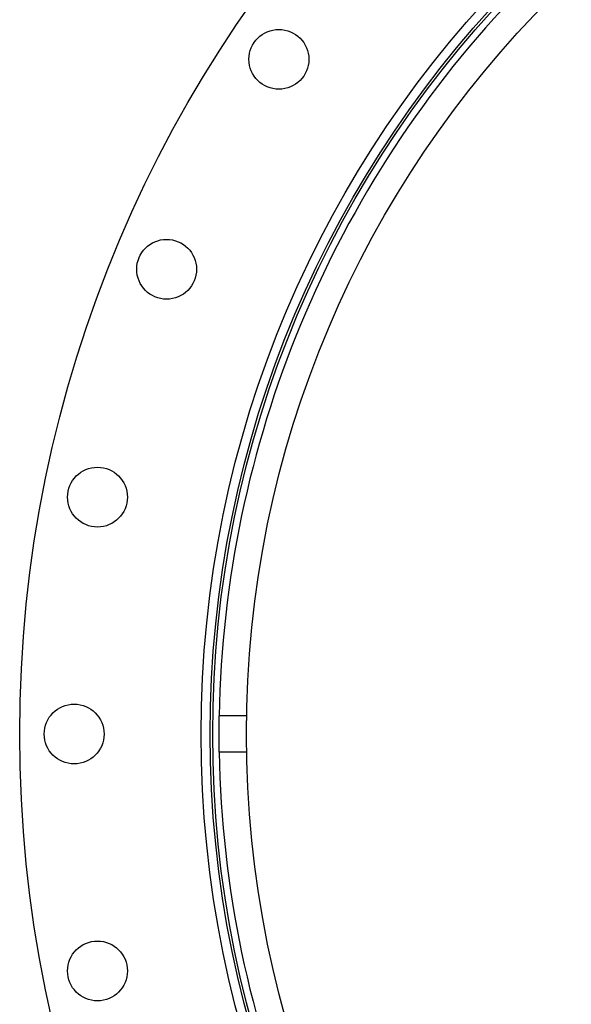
# Model space of a CAD drawing. Header units: millimetres. Extents: x 1200 to 2600, y 1259 to 2659.
# Tile 2 of 15: x 1200 to 1504, y 1810 to 2353. Entities that reach past the tile are written whole.
import ezdxf

# ---------------------------------------------------------------- set-up
doc = ezdxf.new("R2010")
doc.units = ezdxf.units.MM

msp = doc.modelspace()

# ---------------------------------------------------------------- linework, layer by layer
at = {"color": 7, "linetype": 'Continuous', "lineweight": 25}
for p, q in [((1309.82, 1949.02), (1309.82, 1969.02)), ((1324.91, 1969.02), (1309.82, 1969.02)), ((1324.91, 1949.02), (1309.82, 1949.02))]:
    msp.add_line(p, q, dxfattribs=at)
at = {"color": 7, "linetype": 'Continuous', "lineweight": 25, "flags": 128}
msp.add_lwpolyline([(1309.82, 1949.81), (1309.75, 1959.02), (1309.82, 1968.22)], dxfattribs=at)
at = {"color": 7, "linetype": 'Continuous', "lineweight": 25}
for centre, radius in [((1899.82, 1959.02), 700), ((1899.82, 1959.02), 600), ((1899.82, 1959.02), 595), ((1899.82, 1959.02), 593.6), ((1899.82, 1959.02), 575), ((1342.74, 2331.25), 16.5), ((1280.82, 2215.42), 16.5), ((1242.7, 2089.73), 16.5), ((1229.82, 1959.02), 16.5), ((1242.7, 1828.31), 16.5)]:
    msp.add_circle(centre, radius, dxfattribs=at)
for start, end in [(135.97104, 179.02896), (180.97104, 224.02896)]:
    msp.add_arc((1899.82, 1959.02), 590.07, start, end, dxfattribs=at)

doc.saveas('drawing.dxf')
